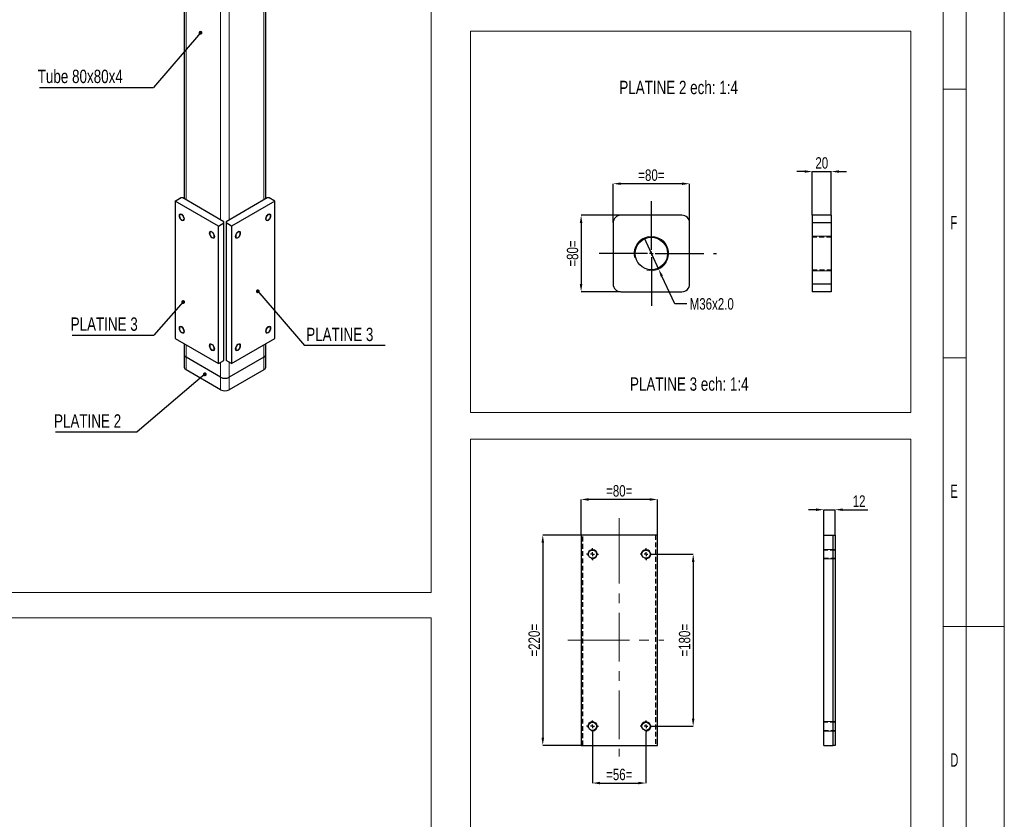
# Model space of a CAD drawing. Header units: millimetres. Extents: x 0 to 841, y 0 to 594.
# Tile 5 of 6: x 583 to 841, y 247 to 456. Entities that reach past the tile are written whole.
import ezdxf

# ---------------------------------------------------------------- set-up
doc = ezdxf.new("R2010")
doc.units = ezdxf.units.MM
doc.header["$PDSIZE"] = -1
doc.linetypes.add('CENTERX2', pattern=[20.32, 12.7, -2.54, 2.54, -2.54])
doc.linetypes.add('HIDDEN', pattern=[1.905, 1.27, -0.635])
for name, color, linetype in [('COTES', 1, 'Continuous'), ('NOTES', 6, 'Continuous'), ('TRAIT-FINS', 9, 'Continuous'), ('TRAIT-MIXTES', 3, 'CENTERX2'), ('TRAIT-TIRET', 2, 'HIDDEN')]:
    doc.layers.add(name, color=color, linetype=linetype)
doc.layers.add('TRAIT-FORT', color=4, linetype='Continuous', lineweight=25)
doc.styles.add('SLDTEXTSTYLE0', font='TXT', dxfattribs={"width": 0.75})
doc.styles.add('SLDTEXTSTYLE1', font='TXT', dxfattribs={"width": 0.605})
doc.dimstyles.new('SLDDIMSTYLE0', dxfattribs={"dimtxt": 3, "dimasz": 2, "dimexe": 0, "dimexo": 0.0625, "dimgap": 0.75, "dimtad": 1, "dimlfac": 4, "dimrnd": 1e-09, "dimzin": 12, "dimdsep": 46, "dimtxsty": 'SLDTEXTSTYLE0', "dimsah": 1, "dimcen": 0.09, "dimadec": 0, "dimazin": 3, "dimtfac": 1, "dimtofl": 0, "dimtmove": 0, "dimatfit": 3, "dimfxl": 1, "dimfrac": 2, "dimtolj": 1, "dimtzin": 12, "dimarcsym": 0})
doc.dimstyles.new('SLDDIMSTYLE1', dxfattribs={"dimtxt": 3, "dimasz": 2, "dimexe": 0, "dimexo": 0.0625, "dimgap": 0.75, "dimtad": 1, "dimlfac": 4, "dimrnd": 1e-09, "dimzin": 12, "dimdsep": 46, "dimtxsty": 'SLDTEXTSTYLE0', "dimsah": 1, "dimcen": 0.09, "dimadec": 0, "dimazin": 3, "dimtfac": 1, "dimtmove": 0, "dimatfit": 0, "dimfxl": 1, "dimfrac": 2, "dimtolj": 1, "dimtzin": 12, "dimarcsym": 0})
doc.dimstyles.new('SLDDIMSTYLE3', dxfattribs={"dimtxt": 3, "dimasz": 2, "dimexe": 0, "dimexo": 0.0625, "dimgap": 0.75, "dimtad": 0, "dimtih": 1, "dimtoh": 1, "dimlfac": 4, "dimrnd": 1e-09, "dimzin": 4, "dimdsep": 46, "dimtxsty": 'SLDTEXTSTYLE0', "dimblk1": 'NONE', "dimsah": 1, "dimcen": 0, "dimadec": 0, "dimazin": 1, "dimtfac": 1, "dimtmove": 0, "dimatfit": 3, "dimldrblk": 'NONE', "dimfxl": 1, "dimfrac": 2, "dimtolj": 1, "dimtzin": 12, "dimarcsym": 0})
doc.dimstyles.new('SLDDIMSTYLE6', dxfattribs={"dimtxt": 0.18, "dimasz": 1, "dimexe": 0, "dimexo": 0.0625, "dimgap": 0, "dimtad": 0, "dimtih": 1, "dimtoh": 1, "dimdec": 0, "dimrnd": 1e-09, "dimzin": 0, "dimdsep": 46, "dimtxsty": 'Standard', "dimblk1": 'DOT', "dimblk2": 'DOT', "dimsah": 1, "dimcen": 0.09, "dimadec": 0, "dimazin": 0, "dimtfac": 1, "dimtdec": 0, "dimtofl": 0, "dimtmove": 0, "dimatfit": 3, "dimldrblk": 'DOT', "dimfxl": 1, "dimfrac": 2, "dimtolj": 1, "dimtzin": 0, "dimarcsym": 0})

# ---------------------------------------------------------------- blocks, each defined once
blk = doc.blocks.new('_D_8')
at = {"layer": 'COTES', "color": 0, "lineweight": -2, "transparency": 16777216}
for p, q in [((791.76, 327.5), (789.76, 327.5)), ((793.76, 320.93), (793.76, 327.5)), ((793.76, 327.5), (796.76, 327.5)), ((796.76, 320.93), (796.76, 327.5)), ((798.76, 327.5), (805.26, 327.5))]:
    blk.add_line(p, q, dxfattribs=at)
at = {"layer": 'COTES', "color": 0, "transparency": 16777216}
for points in [[(791.76, 327.84), (791.76, 327.17), (793.76, 327.5)], [(798.76, 327.84), (798.76, 327.17), (796.76, 327.5)]]:
    blk.add_solid(points, dxfattribs=at)
at = {"layer": 'Defpoints', "color": 0, "transparency": 16777216}
for p in [(793.76, 327.5), (793.76, 320.87), (796.76, 320.87)]:
    blk.add_point(p, dxfattribs=at)
at = {"layer": 'COTES', "color": 0, "transparency": 16777216, "insert": (803.01, 331.25), "char_height": 3, "attachment_point": 2, "style": 'SLDTEXTSTYLE0'}
blk.add_mtext('\\A1;12', dxfattribs=at)
blk = doc.blocks.new('_D_9')
at = {"layer": 'COTES', "color": 0, "lineweight": -2, "transparency": 16777216}
for p, q in [((738.68, 402.55), (738.68, 412.73)), ((756.68, 412.73), (740.68, 412.73)), ((758.68, 402.55), (758.68, 412.73))]:
    blk.add_line(p, q, dxfattribs=at)
at = {"layer": 'COTES', "color": 0, "transparency": 16777216}
for points in [[(740.68, 413.07), (740.68, 412.4), (738.68, 412.73)], [(756.68, 413.07), (756.68, 412.4), (758.68, 412.73)]]:
    blk.add_solid(points, dxfattribs=at)
at = {"layer": 'Defpoints', "color": 0, "transparency": 16777216}
for p in [(738.68, 412.73), (738.68, 402.48), (758.68, 402.48)]:
    blk.add_point(p, dxfattribs=at)
at = {"layer": 'COTES', "color": 0, "transparency": 16777216, "insert": (748.68, 416.48), "char_height": 3, "attachment_point": 2, "style": 'SLDTEXTSTYLE0'}
blk.add_mtext('\\A1;=80=', dxfattribs=at)
blk = doc.blocks.new('_D_10')
at = {"layer": 'COTES', "color": 0, "lineweight": -2, "transparency": 16777216}
for p, q in [((740.62, 404.48), (730.3, 404.48)), ((730.3, 402.48), (730.3, 386.48)), ((740.62, 384.48), (730.3, 384.48))]:
    blk.add_line(p, q, dxfattribs=at)
at = {"layer": 'COTES', "color": 0, "transparency": 16777216}
for points in [[(729.96, 402.48), (730.63, 402.48), (730.3, 404.48)], [(729.96, 386.48), (730.63, 386.48), (730.3, 384.48)]]:
    blk.add_solid(points, dxfattribs=at)
at = {"layer": 'Defpoints', "color": 0, "transparency": 16777216}
for p in [(740.68, 404.48), (730.3, 384.48), (740.68, 384.48)]:
    blk.add_point(p, dxfattribs=at)
at = {"layer": 'COTES', "color": 0, "transparency": 16777216, "insert": (726.55, 394.48), "char_height": 3, "attachment_point": 2, "rotation": 90, "style": 'SLDTEXTSTYLE0'}
blk.add_mtext('\\A1;=80=', dxfattribs=at)
blk = doc.blocks.new('_D_11')
at = {"layer": 'COTES', "color": 0, "lineweight": -2, "transparency": 16777216}
for p, q in [((746.79, 398.57), (750.57, 390.4)), ((754.78, 381.31), (751.41, 388.59)), ((757.95, 381.31), (754.78, 381.31))]:
    blk.add_line(p, q, dxfattribs=at)
at = {"layer": 'COTES', "color": 0, "transparency": 16777216}
blk.add_solid([(751.71, 388.73), (751.11, 388.45), (750.57, 390.4)], dxfattribs=at)
at = {"layer": 'Defpoints', "color": 0, "transparency": 16777216}
for p in [(746.79, 398.57), (750.57, 390.4)]:
    blk.add_point(p, dxfattribs=at)
at = {"layer": 'COTES', "color": 0, "transparency": 16777216, "insert": (758.7, 382.81), "char_height": 3, "attachment_point": 1, "style": 'SLDTEXTSTYLE0'}
blk.add_mtext('\\A1;M36x2.0', dxfattribs=at)
blk = doc.blocks.new('_None')
blk = doc.blocks.new('SW_CENTERMARKSYMBOL_1')
at = {"layer": 'TRAIT-MIXTES', "color": 0}
for p, q in [((0, 1), (0, 14.11)), ((-1, 0), (-15.73, 0)), ((0, 0), (-0.5, 0)), ((0, 0), (0, 0.5)), ((0, 0), (0, -0.5)), ((0, 0), (0.5, 0)), ((1, 0), (17, 0)), ((0, -1), (0, -14.41))]:
    blk.add_line(p, q, dxfattribs=at)
blk = doc.blocks.new('SW_CENTERMARKSYMBOL_2')
at = {"layer": 'TRAIT-MIXTES', "color": 0}
for p, q in [((0, 1), (0, 4.75)), ((-1, 0), (-4.75, 0)), ((0, 0), (-0.5, 0)), ((0, 0), (0, 0.5)), ((0, 0), (0, -0.5)), ((0, 0), (0.5, 0)), ((1, 0), (4.75, 0)), ((0, -1), (0, -4.75))]:
    blk.add_line(p, q, dxfattribs=at)
blk = doc.blocks.new('_D_12')
at = {"layer": 'COTES', "color": 0, "lineweight": -2, "transparency": 16777216}
for p, q in [((788.75, 415.91), (786.75, 415.91)), ((790.75, 404.55), (790.75, 415.91)), ((790.75, 415.91), (795.75, 415.91)), ((795.75, 404.55), (795.75, 415.91)), ((797.75, 415.91), (799.75, 415.91))]:
    blk.add_line(p, q, dxfattribs=at)
at = {"layer": 'COTES', "color": 0, "transparency": 16777216}
for points in [[(788.75, 416.25), (788.75, 415.58), (790.75, 415.91)], [(797.75, 416.25), (797.75, 415.58), (795.75, 415.91)]]:
    blk.add_solid(points, dxfattribs=at)
at = {"layer": 'Defpoints', "color": 0, "transparency": 16777216}
for p in [(795.75, 415.91), (790.75, 404.48), (795.75, 404.48)]:
    blk.add_point(p, dxfattribs=at)
at = {"layer": 'COTES', "color": 0, "transparency": 16777216, "insert": (793.25, 419.66), "char_height": 3, "attachment_point": 2, "style": 'SLDTEXTSTYLE0'}
blk.add_mtext('\\A1;20', dxfattribs=at)
blk = doc.blocks.new('_D_23')
at = {"layer": 'COTES', "color": 0, "lineweight": -2, "transparency": 16777216}
for p, q in [((730.27, 320.93), (730.27, 330.18)), ((748.27, 330.18), (732.27, 330.18)), ((750.27, 320.93), (750.27, 330.18))]:
    blk.add_line(p, q, dxfattribs=at)
at = {"layer": 'COTES', "color": 0, "transparency": 16777216}
for points in [[(732.27, 330.51), (732.27, 329.84), (730.27, 330.18)], [(748.27, 330.51), (748.27, 329.84), (750.27, 330.18)]]:
    blk.add_solid(points, dxfattribs=at)
at = {"layer": 'Defpoints', "color": 0, "transparency": 16777216}
for p in [(730.27, 330.18), (730.27, 320.87), (750.27, 320.87)]:
    blk.add_point(p, dxfattribs=at)
at = {"layer": 'COTES', "color": 0, "transparency": 16777216, "insert": (740.27, 333.93), "char_height": 3, "attachment_point": 2, "style": 'SLDTEXTSTYLE0'}
blk.add_mtext('\\A1;=80=', dxfattribs=at)
blk = doc.blocks.new('_D_24')
at = {"layer": 'COTES', "color": 0, "lineweight": -2, "transparency": 16777216}
for p, q in [((730.21, 320.87), (720.27, 320.87)), ((720.27, 318.87), (720.27, 267.87)), ((730.21, 265.87), (720.27, 265.87))]:
    blk.add_line(p, q, dxfattribs=at)
at = {"layer": 'COTES', "color": 0, "transparency": 16777216}
for points in [[(719.94, 318.87), (720.61, 318.87), (720.27, 320.87)], [(719.94, 267.87), (720.61, 267.87), (720.27, 265.87)]]:
    blk.add_solid(points, dxfattribs=at)
at = {"layer": 'Defpoints', "color": 0, "transparency": 16777216}
for p in [(730.27, 320.87), (720.27, 265.87), (730.27, 265.87)]:
    blk.add_point(p, dxfattribs=at)
at = {"layer": 'COTES', "color": 0, "transparency": 16777216, "insert": (716.52, 293.37), "char_height": 3, "attachment_point": 2, "rotation": 90, "style": 'SLDTEXTSTYLE0'}
blk.add_mtext('\\A1;=220=', dxfattribs=at)
blk = doc.blocks.new('_D_25')
at = {"layer": 'COTES', "color": 0, "lineweight": -2, "transparency": 16777216}
for p, q in [((748.9, 315.87), (759.61, 315.87)), ((759.61, 313.87), (759.61, 272.87)), ((748.9, 270.87), (759.61, 270.87))]:
    blk.add_line(p, q, dxfattribs=at)
at = {"layer": 'COTES', "color": 0, "transparency": 16777216}
for points in [[(759.28, 313.87), (759.95, 313.87), (759.61, 315.87)], [(759.28, 272.87), (759.95, 272.87), (759.61, 270.87)]]:
    blk.add_solid(points, dxfattribs=at)
at = {"layer": 'Defpoints', "color": 0, "transparency": 16777216}
for p in [(748.84, 315.87), (748.84, 270.87), (759.61, 270.87)]:
    blk.add_point(p, dxfattribs=at)
at = {"layer": 'COTES', "color": 0, "transparency": 16777216, "insert": (755.86, 293.37), "char_height": 3, "attachment_point": 2, "rotation": 90, "style": 'SLDTEXTSTYLE0'}
blk.add_mtext('\\A1;=180=', dxfattribs=at)
blk = doc.blocks.new('_D_26')
at = {"layer": 'COTES', "color": 0, "lineweight": -2, "transparency": 16777216}
for p, q in [((733.27, 269.24), (733.27, 256.03)), ((747.27, 269.24), (747.27, 256.03)), ((735.27, 256.03), (745.27, 256.03))]:
    blk.add_line(p, q, dxfattribs=at)
at = {"layer": 'COTES', "color": 0, "transparency": 16777216}
for points in [[(735.27, 256.37), (735.27, 255.7), (733.27, 256.03)], [(745.27, 256.37), (745.27, 255.7), (747.27, 256.03)]]:
    blk.add_solid(points, dxfattribs=at)
at = {"layer": 'Defpoints', "color": 0, "transparency": 16777216}
for p in [(733.27, 269.3), (747.27, 269.3), (747.27, 256.03)]:
    blk.add_point(p, dxfattribs=at)
at = {"layer": 'COTES', "color": 0, "transparency": 16777216, "insert": (740.27, 259.78), "char_height": 3, "attachment_point": 2, "style": 'SLDTEXTSTYLE0'}
blk.add_mtext('\\A1;=56=', dxfattribs=at)
blk = doc.blocks.new('SW_CENTERMARKSYMBOL_18')
at = {"layer": 'TRAIT-MIXTES', "color": 0}
for p, q in [((-1, 0), (-1.5625, 0)), ((0, 0), (-0.5, 0)), ((0, 1), (0, 1.5625)), ((0, 0), (0, 0.5)), ((0, 0), (0, -0.5)), ((0, 0), (0.5, 0)), ((1, 0), (1.5625, 0)), ((0, -1), (0, -1.5625))]:
    blk.add_line(p, q, dxfattribs=at)
blk = doc.blocks.new('SW_CENTERMARKSYMBOL_19')
at = {"layer": 'TRAIT-MIXTES', "color": 0}
for p, q in [((-1, 0), (-1.5625, 0)), ((0, 0), (-0.5, 0)), ((0, 1), (0, 1.5625)), ((0, 0), (0, 0.5)), ((0, 0), (0, -0.5)), ((0, 0), (0.5, 0)), ((1, 0), (1.5625, 0)), ((0, -1), (0, -1.5625))]:
    blk.add_line(p, q, dxfattribs=at)
blk = doc.blocks.new('SW_CENTERMARKSYMBOL_20')
at = {"layer": 'TRAIT-MIXTES', "color": 0}
for p, q in [((-1, 0), (-1.5625, 0)), ((0, 0), (-0.5, 0)), ((0, 1), (0, 1.5625)), ((0, 0), (0, 0.5)), ((0, 0), (0, -0.5)), ((0, 0), (0.5, 0)), ((1, 0), (1.5625, 0)), ((0, -1), (0, -1.5625))]:
    blk.add_line(p, q, dxfattribs=at)
blk = doc.blocks.new('SW_CENTERMARKSYMBOL_21')
at = {"layer": 'TRAIT-MIXTES', "color": 0}
for p, q in [((-1, 0), (-1.5625, 0)), ((0, 0), (-0.5, 0)), ((0, 1), (0, 1.5625)), ((0, 0), (0, 0.5)), ((0, 0), (0, -0.5)), ((0, 0), (0.5, 0)), ((1, 0), (1.5625, 0)), ((0, -1), (0, -1.5625))]:
    blk.add_line(p, q, dxfattribs=at)
blk = doc.blocks.new('SW_NOTE_10')
at = {"layer": 'NOTES', "color": 0}
blk.add_line((-21.38, 0), (0, 0), dxfattribs=at)
at = {"layer": 'NOTES', "color": 0, "insert": (-21.78, 4.61), "char_height": 3.5, "attachment_point": 1, "style": 'SLDTEXTSTYLE0'}
blk.add_mtext('PLATINE 3', dxfattribs=at)
blk = doc.blocks.new('_Dot')
at = {"color": 0, "linetype": 'ByBlock', "lineweight": -2}
blk.add_line((-0.5, 0), (-1, 0), dxfattribs=at)
at = {"color": 0, "linetype": 'ByBlock', "const_width": 0.5}
blk.add_lwpolyline([(-0.25, 0, 1), (0.25, 0, 1)], format="xyb", close=True, dxfattribs=at)
blk = doc.blocks.new('SW_NOTE_11')
at = {"layer": 'NOTES', "color": 0}
blk.add_line((21.11, 0), (0, 0), dxfattribs=at)
at = {"layer": 'NOTES', "color": 0, "insert": (0.46, 4.64), "char_height": 3.5, "attachment_point": 1, "style": 'SLDTEXTSTYLE0'}
blk.add_mtext('PLATINE 3', dxfattribs=at)
blk = doc.blocks.new('SW_NOTE_12')
at = {"layer": 'NOTES', "color": 0}
blk.add_line((-21.38, 0), (0, 0), dxfattribs=at)
at = {"layer": 'NOTES', "color": 0, "insert": (-21.77, 4.59), "char_height": 3.5, "attachment_point": 1, "style": 'SLDTEXTSTYLE0'}
blk.add_mtext('PLATINE 2', dxfattribs=at)
blk = doc.blocks.new('SW_NOTE_13')
at = {"layer": 'NOTES', "color": 0}
blk.add_line((-29.89, 0), (0, 0), dxfattribs=at)
at = {"layer": 'NOTES', "color": 0, "insert": (-30.32, 4.62), "char_height": 3.5, "attachment_point": 1, "style": 'SLDTEXTSTYLE0'}
blk.add_mtext('Tube 80x80x4', dxfattribs=at)

msp = doc.modelspace()

# ---------------------------------------------------------------- linework, layer by layer
at = {"lineweight": 18}
for p, q in [((841.001, -0.0569), (841.001, 593.9431)), ((831.001, 9.9431), (831.001, 583.9431)), ((825.001, 15.9431), (825.001, 577.9431)), ((691.0538, 568.135), (691.0538, 305.8674)), ((701.338, 452.6524), (816.5317, 452.6524)), ((701.338, 452.6524), (701.338, 352.9575)), ((816.5317, 452.6524), (816.5317, 352.9575)), ((831.001, 437.4431), (825.001, 437.4431)), ((831.001, 367.1931), (825.001, 367.1931)), ((701.338, 352.9575), (816.5317, 352.9575)), ((701.338, 345.9845), (816.5317, 345.9845)), ((701.338, 345.9845), (701.338, 223.5702)), ((816.5317, 345.9845), (816.5317, 223.5702)), ((370.2269, 305.8674), (691.0538, 305.8674)), ((370.2269, 299.2532), (691.0538, 299.2532)), ((691.0538, 299.2532), (691.0538, 20.9144)), ((831.001, 296.9431), (825.001, 296.9431)), ((841.001, 296.9431), (831.001, 296.9431))]:
    msp.add_line(p, q, dxfattribs=at)
at = {"layer": 'TRAIT-FINS', "lineweight": 18}
for p, q in [((626.9557, 408.516), (626.9557, 490.9875)), ((647.3204, 408.516), (647.3204, 490.9875)), ((636.0067, 403.291), (636.0067, 485.7625)), ((638.2694, 403.291), (638.2694, 485.7625)), ((795.749, 398.9845), (790.749, 398.9845)), ((795.749, 389.9845), (790.749, 389.9845)), ((626.9557, 367.3623), (626.9557, 370.6288)), ((647.3204, 367.3623), (647.3204, 370.6288)), ((626.9557, 364.0961), (626.9557, 367.3623)), ((636.0067, 362.1373), (636.0067, 366.0569)), ((638.2694, 362.1373), (638.2694, 366.0569)), ((647.3204, 364.0961), (647.3204, 367.3623)), ((636.0067, 358.8711), (636.0067, 362.1373)), ((638.2694, 358.8711), (638.2694, 362.1373)), ((793.7594, 317.1173), (796.7594, 317.1173)), ((793.7594, 317.1173), (796.7594, 317.1173)), ((793.7594, 314.6173), (796.7594, 314.6173)), ((793.7594, 314.6173), (796.7594, 314.6173)), ((793.7594, 272.1173), (796.7594, 272.1173)), ((793.7594, 272.1173), (796.7594, 272.1173)), ((793.7594, 269.6173), (796.7594, 269.6173)), ((793.7594, 269.6173), (796.7594, 269.6173))]:
    msp.add_line(p, q, dxfattribs=at)
at = {"layer": 'TRAIT-FINS', "lineweight": 18, "flags": 128}
for points in [[(626.5315, 403.5354), (626.4776, 403.2539), (626.3243, 403.0775), (626.0949, 403.033), (625.8243, 403.127), (625.5538, 403.3454), (625.3243, 403.6548), (625.1711, 404.0082), (625.1172, 404.3518), (625.1711, 404.6332), (625.3243, 404.8096), (625.5538, 404.8542), (625.8243, 404.7601), (626.0949, 404.5417), (626.3243, 404.2323), (626.4776, 403.8789), (626.5315, 403.5354)], [(649.1589, 404.3518), (649.105, 404.0082), (648.9518, 403.6548), (648.7224, 403.3454), (648.4518, 403.127), (648.1812, 403.033), (647.9518, 403.0775), (647.7985, 403.2539), (647.7447, 403.5354), (647.7985, 403.8789), (647.9518, 404.2323), (648.1812, 404.5417), (648.4518, 404.7601), (648.7224, 404.8542), (648.9518, 404.8096), (649.105, 404.6332), (649.1589, 404.3518)], [(634.4511, 398.9635), (634.3972, 398.6821), (634.2439, 398.5056), (634.0145, 398.4611), (633.7439, 398.5551), (633.4733, 398.7735), (633.2439, 399.0829), (633.0907, 399.4363), (633.0368, 399.7799), (633.0907, 400.0613), (633.2439, 400.2377), (633.4733, 400.2823), (633.7439, 400.1882), (634.0145, 399.9698), (634.2439, 399.6604), (634.3972, 399.307), (634.4511, 398.9635)], [(641.2393, 399.7799), (641.1855, 399.4363), (641.0322, 399.0829), (640.8028, 398.7735), (640.5322, 398.5551), (640.2616, 398.4611), (640.0322, 398.5056), (639.8789, 398.6821), (639.8251, 398.9635), (639.8789, 399.307), (640.0322, 399.6604), (640.2616, 399.9698), (640.5322, 400.1882), (640.8028, 400.2823), (641.0322, 400.2377), (641.1855, 400.0613), (641.2393, 399.7799)], [(626.5315, 374.1399), (626.4776, 373.8585), (626.3243, 373.6821), (626.0949, 373.6375), (625.8243, 373.7315), (625.5538, 373.9499), (625.3243, 374.2593), (625.1711, 374.6127), (625.1172, 374.9563), (625.1711, 375.2377), (625.3243, 375.4141), (625.5538, 375.4587), (625.8243, 375.3646), (626.0949, 375.1463), (626.3243, 374.8368), (626.4776, 374.4834), (626.5315, 374.1399)], [(649.1589, 374.9563), (649.105, 374.6127), (648.9518, 374.2593), (648.7224, 373.9499), (648.4518, 373.7315), (648.1812, 373.6375), (647.9518, 373.6821), (647.7985, 373.8585), (647.7447, 374.1399), (647.7985, 374.4834), (647.9518, 374.8368), (648.1812, 375.1463), (648.4518, 375.3646), (648.7224, 375.4587), (648.9518, 375.4141), (649.105, 375.2377), (649.1589, 374.9563)], [(634.4511, 369.568), (634.3972, 369.2866), (634.2439, 369.1102), (634.0145, 369.0656), (633.7439, 369.1597), (633.4733, 369.378), (633.2439, 369.6875), (633.0907, 370.0409), (633.0368, 370.3844), (633.0907, 370.6658), (633.2439, 370.8422), (633.4733, 370.8868), (633.7439, 370.7927), (634.0145, 370.5744), (634.2439, 370.2649), (634.3972, 369.9115), (634.4511, 369.568)], [(641.2393, 370.3844), (641.1855, 370.0409), (641.0322, 369.6875), (640.8028, 369.378), (640.5322, 369.1597), (640.2616, 369.0656), (640.0322, 369.1102), (639.8789, 369.2866), (639.8251, 369.568), (639.8789, 369.9115), (640.0322, 370.2649), (640.2616, 370.5744), (640.5322, 370.7927), (640.8028, 370.8868), (641.0322, 370.8422), (641.1855, 370.6658), (641.2393, 370.3844)]]:
    msp.add_lwpolyline(points, dxfattribs=at)
at = {"layer": 'TRAIT-FINS', "lineweight": 18}
for centre, radius in [((748.6781, 394.4845), 4.5), ((733.2737, 315.8673), 1.25), ((747.2737, 315.8673), 1.25), ((733.2737, 270.8673), 1.25), ((747.2737, 270.8673), 1.25)]:
    msp.add_arc(centre, radius, 255, 195, dxfattribs=at)
at = {"layer": 'TRAIT-FORT', "lineweight": 25}
for p, q in [((626.4871, 491.2581), (626.4871, 408.7865)), ((647.789, 408.7865), (647.789, 491.2581)), ((624.1273, 408.1894), (625.5415, 409.0058)), ((635.441, 401.6581), (624.1273, 408.1894)), ((624.1273, 408.1894), (624.1273, 372.2616)), ((626.1072, 409.0058), (625.5415, 409.0058)), ((636.8552, 402.8011), (626.1072, 409.0058)), ((648.1689, 409.0058), (637.4209, 402.8011)), ((650.1488, 408.1894), (638.8351, 401.6581)), ((648.7346, 409.0058), (648.1689, 409.0058)), ((650.1488, 408.1894), (648.7346, 409.0058)), ((650.1488, 372.2616), (650.1488, 408.1894)), ((756.6781, 404.4845), (740.6781, 404.4845)), ((795.749, 404.4845), (790.749, 404.4845)), ((790.749, 404.4845), (790.749, 402.4845)), ((795.749, 404.4845), (795.749, 402.4845)), ((635.441, 401.6581), (636.8552, 402.4746)), ((636.8552, 402.4746), (636.8552, 402.8011)), ((636.8552, 366.5468), (636.8552, 402.4746)), ((637.4209, 402.8011), (637.4209, 402.4746)), ((638.8351, 401.6581), (637.4209, 402.4746)), ((637.4209, 402.4746), (637.4209, 366.5468)), ((738.6781, 402.4845), (738.6781, 386.4845)), ((758.6781, 386.4845), (758.6781, 402.4845)), ((795.749, 402.4845), (790.749, 402.4845)), ((790.749, 402.4845), (790.749, 386.4845)), ((795.749, 402.4845), (795.749, 386.4845)), ((635.441, 365.7304), (635.441, 401.6581)), ((638.8351, 401.6581), (638.8351, 365.7304)), ((795.749, 386.4845), (790.749, 386.4845)), ((790.749, 386.4845), (790.749, 384.4845)), ((795.749, 386.4845), (795.749, 384.4845)), ((740.6781, 384.4845), (756.6781, 384.4845)), ((795.749, 384.4845), (790.749, 384.4845)), ((624.1273, 372.2616), (635.441, 365.7304)), ((626.4871, 370.8993), (626.4871, 368.0154)), ((638.8351, 365.7304), (650.1488, 372.2616)), ((647.789, 368.0154), (647.789, 370.8993)), ((626.4871, 368.0154), (626.4871, 364.7493)), ((636.0067, 362.1373), (626.9557, 367.3623)), ((635.441, 365.7304), (636.8552, 366.5468)), ((638.8351, 365.7304), (637.4209, 366.5468)), ((647.3204, 367.3623), (638.2694, 362.1373)), ((647.789, 364.7493), (647.789, 368.0154)), ((636.0067, 358.8711), (626.9557, 364.0961)), ((647.3204, 364.0961), (638.2694, 358.8711)), ((730.2737, 320.8673), (730.2737, 265.8673)), ((750.2737, 320.8673), (730.2737, 320.8673)), ((750.2737, 265.8673), (750.2737, 320.8673)), ((793.7594, 265.8673), (793.7594, 320.8673)), ((793.7594, 320.8673), (796.2594, 320.8673)), ((796.2594, 265.8673), (796.2594, 320.8673)), ((796.2594, 320.8673), (796.7594, 320.8673)), ((796.7594, 320.8673), (796.7594, 265.8673)), ((730.2737, 265.8673), (750.2737, 265.8673)), ((793.7594, 265.8673), (796.2594, 265.8673)), ((796.7594, 265.8673), (796.2594, 265.8673))]:
    msp.add_line(p, q, dxfattribs=at)
at = {"layer": 'TRAIT-FORT', "lineweight": 25, "flags": 128}
for points in [[(626.4254, 403.5966), (626.3987, 403.8166), (626.321, 404.0478), (626.1991, 404.2699), (626.0439, 404.4629), (625.8693, 404.6097), (625.6906, 404.6974), (625.5238, 404.7181), (625.3838, 404.67), (625.2828, 404.5573), (625.23, 404.3901), (625.23, 404.1832), (625.2828, 403.955), (625.3838, 403.7258), (625.5238, 403.516), (625.6906, 403.3441), (625.8693, 403.2255), (626.0439, 403.1707), (626.1991, 403.1846), (626.321, 403.2659), (626.3987, 403.4074), (626.4254, 403.5966)], [(649.0528, 404.2905), (649.0261, 404.4797), (648.9484, 404.6212), (648.8265, 404.7025), (648.6714, 404.7164), (648.4967, 404.6616), (648.318, 404.543), (648.1512, 404.3711), (648.0112, 404.1613), (647.9102, 403.9321), (647.8574, 403.7039), (647.8574, 403.497), (647.9102, 403.3298), (648.0112, 403.2171), (648.1512, 403.169), (648.318, 403.1897), (648.4967, 403.2774), (648.6714, 403.4242), (648.8265, 403.6173), (648.9484, 403.8393), (649.0261, 404.0705), (649.0528, 404.2905)], [(634.345, 399.0247), (634.3183, 399.2447), (634.2405, 399.476), (634.1187, 399.698), (633.9635, 399.891), (633.7889, 400.0379), (633.6102, 400.1255), (633.4434, 400.1462), (633.3034, 400.0981), (633.2024, 399.9854), (633.1496, 399.8182), (633.1496, 399.6113), (633.2024, 399.3831), (633.3034, 399.1539), (633.4434, 398.9441), (633.6102, 398.7722), (633.7889, 398.6536), (633.9635, 398.5988), (634.1187, 398.6127), (634.2405, 398.694), (634.3183, 398.8355), (634.345, 399.0247)], [(641.1332, 399.7186), (641.1065, 399.9078), (641.0288, 400.0493), (640.9069, 400.1306), (640.7518, 400.1445), (640.5771, 400.0897), (640.3984, 399.9711), (640.2316, 399.7993), (640.0916, 399.5894), (639.9907, 399.3602), (639.9378, 399.132), (639.9378, 398.9251), (639.9907, 398.7579), (640.0916, 398.6452), (640.2316, 398.5971), (640.3984, 398.6178), (640.5771, 398.7055), (640.7518, 398.8524), (640.9069, 399.0454), (641.0288, 399.2674), (641.1065, 399.4987), (641.1332, 399.7186)], [(626.4254, 374.2011), (626.3987, 374.4211), (626.321, 374.6524), (626.1991, 374.8744), (626.0439, 375.0674), (625.8693, 375.2143), (625.6906, 375.3019), (625.5238, 375.3226), (625.3838, 375.2745), (625.2828, 375.1618), (625.23, 374.9946), (625.23, 374.7877), (625.2828, 374.5596), (625.3838, 374.3304), (625.5238, 374.1205), (625.6906, 373.9486), (625.8693, 373.83), (626.0439, 373.7752), (626.1991, 373.7891), (626.321, 373.8704), (626.3987, 374.012), (626.4254, 374.2011)], [(649.0528, 374.8951), (649.0261, 375.0842), (648.9484, 375.2258), (648.8265, 375.3071), (648.6714, 375.3209), (648.4967, 375.2661), (648.318, 375.1475), (648.1512, 374.9757), (648.0112, 374.7658), (647.9102, 374.5366), (647.8574, 374.3084), (647.8574, 374.1015), (647.9102, 373.9343), (648.0112, 373.8217), (648.1512, 373.7735), (648.318, 373.7942), (648.4967, 373.8819), (648.6714, 374.0288), (648.8265, 374.2218), (648.9484, 374.4438), (649.0261, 374.6751), (649.0528, 374.8951)], [(634.345, 369.6292), (634.3183, 369.8492), (634.2405, 370.0805), (634.1187, 370.3025), (633.9635, 370.4955), (633.7889, 370.6424), (633.6102, 370.7301), (633.4434, 370.7508), (633.3034, 370.7026), (633.2024, 370.59), (633.1496, 370.4227), (633.1496, 370.2159), (633.2024, 369.9877), (633.3034, 369.7585), (633.4434, 369.5486), (633.6102, 369.3768), (633.7889, 369.2582), (633.9635, 369.2034), (634.1187, 369.2172), (634.2405, 369.2985), (634.3183, 369.4401), (634.345, 369.6292)], [(641.1332, 370.3232), (641.1065, 370.5123), (641.0288, 370.6539), (640.9069, 370.7352), (640.7518, 370.749), (640.5771, 370.6943), (640.3984, 370.5756), (640.2316, 370.4038), (640.0916, 370.1939), (639.9907, 369.9647), (639.9378, 369.7365), (639.9378, 369.5297), (639.9907, 369.3625), (640.0916, 369.2498), (640.2316, 369.2016), (640.3984, 369.2223), (640.5771, 369.31), (640.7518, 369.4569), (640.9069, 369.6499), (641.0288, 369.8719), (641.1065, 370.1032), (641.1332, 370.3232)]]:
    msp.add_lwpolyline(points, dxfattribs=at)
at = {"layer": 'TRAIT-FORT', "lineweight": 25}
for centre, radius in [((748.6781, 394.4845), 4.25), ((733.2737, 315.8673), 1.0625), ((747.2737, 315.8673), 1.0625), ((733.2737, 270.8673), 1.0625), ((747.2737, 270.8673), 1.0625)]:
    msp.add_circle(centre, radius, dxfattribs=at)
for centre, radius, start, end in [((740.6781, 402.4845), 2, 90, 180), ((756.6781, 402.4845), 2, 0, 90), ((740.6781, 386.4845), 2, 180, 270), ((756.6781, 386.4845), 2, 270, 0), ((627.2878, 368.0953), 0.8047, 185.694786, 245.62538), ((646.9883, 368.0953), 0.8047, 294.37462, 354.305214), ((627.2878, 364.8291), 0.8047, 185.694786, 245.62538), ((646.9883, 364.8291), 0.8047, 294.37462, 354.305214), ((637.1381, 364.3208), 2.4592, 242.609655, 297.390345), ((637.1381, 361.0547), 2.4592, 242.609655, 297.390345)]:
    msp.add_arc(centre, radius, start, end, dxfattribs=at)
at = {"layer": 'TRAIT-MIXTES', "lineweight": 18}
for p, q in [((738.021, 394.4845), (745.8768, 394.4845)), ((740.2737, 325.2501), (740.2737, 320.8673)), ((740.2737, 320.8673), (740.2737, 263.0016)), ((726.8298, 293.3673), (730.2737, 293.3673)), ((730.2737, 293.3673), (751.9068, 293.3673))]:
    msp.add_line(p, q, dxfattribs=at)
at = {"layer": 'TRAIT-TIRET'}
for p, q in [((795.749, 402.4845), (790.749, 402.4845)), ((795.749, 398.7345), (790.749, 398.7345)), ((790.749, 390.2345), (795.749, 390.2345)), ((795.749, 386.4845), (790.749, 386.4845)), ((730.7737, 265.8673), (730.7737, 320.8673)), ((749.7737, 320.8673), (749.7737, 265.8673)), ((796.7594, 316.9298), (793.7594, 316.9298)), ((793.7594, 314.8048), (796.7594, 314.8048)), ((796.7594, 271.9298), (793.7594, 271.9298)), ((793.7594, 269.8048), (796.7594, 269.8048))]:
    msp.add_line(p, q, dxfattribs=at)

# ---------------------------------------------------------------- block references
at = {"layer": 'NOTES'}
for name, p in [('SW_NOTE_13', (618.4813, 437.9233)), ('SW_NOTE_10', (618.5458, 373.1614)), ('SW_NOTE_11', (657.9354, 370.4403)), ('SW_NOTE_12', (614.192, 347.8553))]:
    msp.add_blockref(name, p, dxfattribs=at)
at = {"layer": 'TRAIT-MIXTES'}
for name, p in [('SW_CENTERMARKSYMBOL_1', (748.6781, 394.4845)), ('SW_CENTERMARKSYMBOL_2', (748.6781, 394.4845)), ('SW_CENTERMARKSYMBOL_20', (733.2737, 315.8673)), ('SW_CENTERMARKSYMBOL_18', (747.2737, 315.8673)), ('SW_CENTERMARKSYMBOL_21', (733.2737, 270.8673)), ('SW_CENTERMARKSYMBOL_19', (747.2737, 270.8673))]:
    msp.add_blockref(name, p, dxfattribs=at)

# ---------------------------------------------------------------- texts
at = {"layer": 'NOTES', "char_height": 3.5, "attachment_point": 1}
for s, insert, style in [('PLATINE 2 ech: 1:4', (740.2925, 439.6483), 'SLDTEXTSTYLE0'), ('F', (826.9344, 404.3187), 'SLDTEXTSTYLE1'), ('PLATINE 3 ech: 1:4', (743.0799, 362.1035), 'SLDTEXTSTYLE0'), ('E', (826.9344, 334.0687), 'SLDTEXTSTYLE1'), ('D', (826.9344, 263.8187), 'SLDTEXTSTYLE1')]:
    msp.add_mtext(s, dxfattribs=dict(at, insert=insert, style=style))

# ---------------------------------------------------------------- dimensions: what is measured, and where the dimension line sits
at = {"layer": 'COTES'}
for base, p1, p2, picture, middle in [((795.749, 415.9148), (790.749, 404.4845), (795.749, 404.4845), '_D_12', (793.249, 415.9148)), ((793.7594, 327.5032), (796.7594, 320.8673), (793.7594, 320.8673), '_D_8', (803.0094, 327.5032))]:
    dim = msp.add_linear_dim(base=base, p1=p1, p2=p2, dimstyle='SLDDIMSTYLE1', dxfattribs=at)
    dim.commit()
    dim.dimension.update_dxf_attribs({"geometry": picture, "text_midpoint": middle, "dimtype": 160})
for base, p1, p2, dimstyle, picture, middle in [((738.6781, 412.7345), (758.6781, 402.4845), (738.6781, 402.4845), 'SLDDIMSTYLE0', '_D_9', (748.6781, 412.7345)), ((730.2737, 330.1783), (750.2737, 320.8673), (730.2737, 320.8673), 'SLDDIMSTYLE0', '_D_23', (740.2737, 330.1783)), ((747.2737, 256.0346), (733.2737, 269.3048), (747.2737, 269.3048), 'SLDDIMSTYLE1', '_D_26', (740.2737, 256.0346))]:
    dim = msp.add_linear_dim(base=base, p1=p1, p2=p2, text='=<>=', dimstyle=dimstyle, dxfattribs=at)
    dim.commit()
    dim.dimension.update_dxf_attribs({"geometry": picture, "text_midpoint": middle, "dimtype": 160})
for base, p1, p2, picture, middle in [((730.2979, 384.4845), (740.6781, 404.4845), (740.6781, 384.4845), '_D_10', (730.2979, 394.4845)), ((720.2737, 265.8673), (730.2737, 320.8673), (730.2737, 265.8673), '_D_24', (720.2737, 293.3673)), ((759.6143, 270.8673), (748.8362, 315.8673), (748.8362, 270.8673), '_D_25', (759.6143, 293.3673))]:
    dim = msp.add_linear_dim(base=base, p1=p1, p2=p2, angle=90, text='=<>=', dimstyle='SLDDIMSTYLE0', dxfattribs=at)
    dim.commit()
    dim.dimension.update_dxf_attribs({"geometry": picture, "text_midpoint": middle, "dimtype": 160})
dim = msp.add_diameter_dim_2p(p1=(746.7866, 398.5677), p2=(750.5695, 390.4013), text='M36x2.0', dimstyle='SLDDIMSTYLE3', override={"dimpost": '<>'}, dxfattribs=at)
dim.commit()
dim.dimension.update_dxf_attribs({"geometry": '_D_11', "text_midpoint": (765.2577, 381.3078), "dimtype": 163})

# ---------------------------------------------------------------- leaders
at = {"layer": 'NOTES'}
for points in [[(630.7463, 452.2076), (618.4813, 437.9233)], [(645.7277, 384.6063), (657.9354, 370.4403)], [(626.2086, 381.8092), (618.5458, 373.1614)], [(631.8813, 362.903), (614.192, 347.8553)]]:
    msp.add_leader(points, dimstyle='SLDDIMSTYLE6', dxfattribs=at)

doc.saveas('drawing.dxf')
